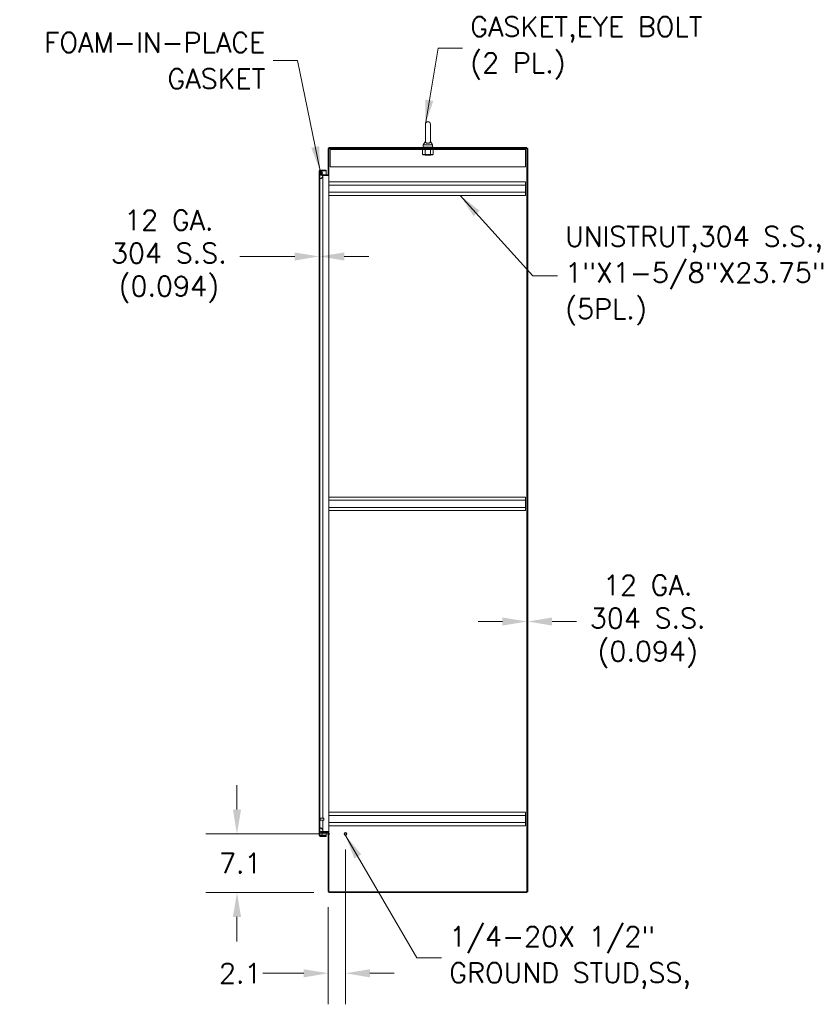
# Model space of a CAD drawing. Header units: inches. Extents: x 4 to 506, y 11 to 319.
# Tile 28 of 47: x 260 to 357, y 134 to 253. Entities that reach past the tile are written whole.
import ezdxf

# ---------------------------------------------------------------- set-up
doc = ezdxf.new("R2010")
doc.units = ezdxf.units.IN
doc.header["$LTSCALE"] = 30
doc.header["$MEASUREMENT"] = 0
for name, color, linetype, lineweight in [('Dimension (ANSI)', 7, 'Continuous', 5), ('Hatch (ANSI)', 7, 'Continuous', 5), ('Symbol (ANSI)', 7, 'Continuous', 5), ('Visible (ANSI)', 7, 'Continuous', 5)]:
    doc.layers.add(name, color=color, linetype=linetype, lineweight=lineweight)
doc.styles.add('ROMANS', font='romans.shx')
doc.dimstyles.new('Default (ANSI)', dxfattribs={"dimscale": 30, "dimtxt": 0.08, "dimasz": 0.098425, "dimexe": 0.125, "dimexo": 0.0625, "dimgap": 0.031496, "dimtad": 0, "dimtih": 1, "dimtoh": 1, "dimrnd": 1e-08, "dimzin": 0, "dimdsep": 46, "dimtxsty": 'ROMANS', "dimcen": 0.09, "dimdle": 0.393701, "dimclrd": 256, "dimclre": 256, "dimclrt": 256, "dimadec": 0, "dimazin": 0, "dimtfac": 1.25, "dimtofl": 0, "dimtmove": 0, "dimatfit": 3, "dimfxl": 0, "dimtolj": 1, "dimtzin": 0, "dimlwd": -1, "dimlwe": -1, "dimarcsym": 0})
doc.dimstyles.new('Default (ANSI)$7', dxfattribs={"dimscale": 30, "dimtxt": 0.08, "dimasz": 0.098425, "dimexe": 0.125, "dimexo": 0.0625, "dimgap": 0.031496, "dimtad": 0, "dimtih": 1, "dimtoh": 1, "dimrnd": 1e-08, "dimzin": 0, "dimdsep": 46, "dimtxsty": 'ROMANS', "dimcen": 0.09, "dimdle": 0.393701, "dimclrd": 256, "dimclre": 256, "dimclrt": 256, "dimadec": 0, "dimazin": 0, "dimtfac": 1.25, "dimtofl": 0, "dimtmove": 0, "dimatfit": 3, "dimfxl": 0, "dimtolj": 1, "dimtzin": 0, "dimlwd": -1, "dimlwe": -1, "dimarcsym": 0})

# ---------------------------------------------------------------- blocks, each defined once
blk = doc.blocks.new('*D25')
at = {"layer": 'Defpoints', "color": 0}
for p in [(321.84, 179.92), (321.74, 147.22), (321.84, 147.22)]:
    blk.add_point(p, dxfattribs=at)
at = {"layer": 'Dimension (ANSI)'}
for p, q in [((318.79, 179.92), (315.84, 179.92)), ((324.79, 179.92), (327.74, 179.92))]:
    blk.add_line(p, q, dxfattribs=at)
for points in [[(318.79, 180.41), (318.79, 179.43), (321.74, 179.92)], [(324.79, 180.41), (324.79, 179.43), (321.84, 179.92)]]:
    blk.add_solid(points, dxfattribs=at)
at = {"layer": 'Dimension (ANSI)', "insert": (336.35, 179.92), "char_height": 2.4, "attachment_point": 5, "style": 'ROMANS'}
blk.add_mtext('\\A1;12 GA.\\P304 S.S.\\P(0.094)', dxfattribs=at)
blk = doc.blocks.new('*D26')
at = {"layer": 'Defpoints', "color": 0}
for p in [(296.61, 224.08), (296.7, 224.08), (296.7, 224.08)]:
    blk.add_point(p, dxfattribs=at)
at = {"layer": 'Dimension (ANSI)'}
for p, q in [((293.66, 224.08), (287.04, 224.08)), ((299.66, 224.08), (302.61, 224.08))]:
    blk.add_line(p, q, dxfattribs=at)
for points in [[(293.66, 224.57), (293.66, 223.59), (296.61, 224.08)], [(299.66, 224.57), (299.66, 223.59), (296.7, 224.08)]]:
    blk.add_solid(points, dxfattribs=at)
at = {"layer": 'Dimension (ANSI)', "insert": (278.44, 224.08), "char_height": 2.4, "attachment_point": 5, "style": 'ROMANS'}
blk.add_mtext('\\A1;12 GA.\\P304 S.S.\\P(0.094)', dxfattribs=at)
blk = doc.blocks.new('*D32')
at = {"layer": 'Defpoints', "color": 0}
for p in [(299.81, 154.22), (297.71, 147.25), (297.71, 137.37)]:
    blk.add_point(p, dxfattribs=at)
at = {"layer": 'Dimension (ANSI)'}
for p, q in [((299.81, 152.35), (299.81, 133.62)), ((297.71, 145.38), (297.71, 133.62)), ((294.76, 137.37), (289.8, 137.37)), ((302.76, 137.37), (305.71, 137.37))]:
    blk.add_line(p, q, dxfattribs=at)
for points in [[(294.76, 137.86), (294.76, 136.87), (297.71, 137.37)], [(302.76, 137.86), (302.76, 136.87), (299.81, 137.37)]]:
    blk.add_solid(points, dxfattribs=at)
at = {"layer": 'Dimension (ANSI)', "insert": (284.51, 138.57), "char_height": 2.4, "attachment_point": 1, "style": 'ROMANS'}
blk.add_mtext('\\A1;2.1', dxfattribs=at)
blk = doc.blocks.new('*D33')
at = {"layer": 'Defpoints', "color": 0}
for p in [(299.81, 154.22), (286.68, 147.13), (297.84, 147.13)]:
    blk.add_point(p, dxfattribs=at)
at = {"layer": 'Dimension (ANSI)'}
for p, q in [((286.68, 157.18), (286.68, 160.13)), ((297.93, 154.22), (282.93, 154.22)), ((295.96, 147.13), (282.93, 147.13)), ((286.68, 144.18), (286.68, 141.22))]:
    blk.add_line(p, q, dxfattribs=at)
for points in [[(286.19, 157.18), (287.18, 157.18), (286.68, 154.22)], [(286.19, 144.18), (287.18, 144.18), (286.68, 147.13)]]:
    blk.add_solid(points, dxfattribs=at)
at = {"layer": 'Dimension (ANSI)', "insert": (284.51, 151.88), "char_height": 2.4, "attachment_point": 1, "style": 'ROMANS'}
blk.add_mtext('\\A1;7.1', dxfattribs=at)

msp = doc.modelspace()

# ---------------------------------------------------------------- hatches: boundary and pattern name
at = {"layer": 'Hatch (ANSI)'}
h = msp.add_hatch(dxfattribs=at)
h.set_pattern_fill('ANSI31', color=256, scale=30, style=0)
h.paths.add_polyline_path([(321.8379, 237.1609), (321.7442, 237.1609), (321.7442, 147.2233), (321.8379, 147.2233)])
h = msp.add_hatch(dxfattribs=at)
h.set_pattern_fill('ANSI31', color=256, scale=30, angle=75, style=0)
edge = h.paths.add_edge_path()
edge.add_line((296.7361, 234.444), (296.7738, 234.444))
edge.add_line((296.7738, 234.444), (296.8298, 234.444))
edge.add_line((296.8298, 234.444), (297.4861, 234.444))
edge.add_line((297.4861, 234.444), (297.4861, 234.5377))
edge.add_line((297.4861, 234.5377), (296.7361, 234.5377))
edge.add_ellipse((296.7361, 234.4127), major_axis=(0, 0.1249), ratio=1, start_angle=0, end_angle=90)
edge.add_line((296.6111, 234.4127), (296.6111, 154.0376))
edge.add_ellipse((296.7361, 154.0376), major_axis=(-0.1249, 0), ratio=1, start_angle=0, end_angle=90)
edge.add_line((296.7361, 153.9127), (297.4861, 153.9127))
edge.add_line((297.4861, 153.9127), (297.4861, 154.0064))
edge.add_line((297.4861, 154.0064), (296.8295, 154.0064))
edge.add_line((296.8295, 154.0064), (296.774, 154.0064))
edge.add_line((296.774, 154.0064), (296.7361, 154.0064))
edge.add_ellipse((296.7361, 154.0376), major_axis=(0, -0.0313), ratio=1, start_angle=270, end_angle=360, ccw=False)
edge.add_line((296.7048, 154.0376), (296.7048, 154.1002))
edge.add_line((296.7048, 154.1002), (296.7048, 154.8502))
edge.add_line((296.7048, 154.8502), (296.7048, 233.6002))
edge.add_line((296.7048, 233.6002), (296.7048, 234.3502))
edge.add_line((296.7048, 234.3502), (296.7048, 234.4127))
edge.add_ellipse((296.7361, 234.4127), major_axis=(-0.0312, 0), ratio=1, start_angle=270, end_angle=360, ccw=False)
h = msp.add_hatch(dxfattribs=at)
h.set_pattern_fill('ANSI31', color=256, scale=30, style=0)
edge = h.paths.add_edge_path()
edge.add_spline(control_points=[(297.0795, 154.5046), (297.0774, 154.5619), (297.0665, 154.6183), (297.0253, 154.736), (296.9938, 154.7913), (296.934, 154.8699), (296.9051, 154.8989), (296.8629, 154.9291), (296.8466, 154.9385), (296.8298, 154.944)], knot_values=[-0.99581467, -0.99581467, -0.99581467, -0.99581467, -0.71975792, -0.71975792, -0.39552384, -0.39552384, -0.13477068, -0.13477068, 0, 0, 0, 0], degree=3, periodic=0)
edge.add_spline(control_points=[(296.8298, 154.944), (296.8231, 154.9462), (296.8161, 154.9478), (296.8026, 154.9493), (296.7961, 154.9493), (296.7804, 154.9471), (296.7718, 154.944), (296.7533, 154.9329), (296.7445, 154.9243), (296.7256, 154.8997), (296.7147, 154.879), (296.7048, 154.8502)], knot_values=[-0.66474161, -0.66474161, -0.66474161, -0.66474161, -0.57741441, -0.57741441, -0.49716126, -0.49716126, -0.38165516, -0.38165516, -0.23171884, -0.23171884, 0, 0, 0, 0], degree=3, periodic=0)
edge.add_line((296.7048, 154.8502), (296.7048, 154.1002))
edge.add_spline(control_points=[(296.7048, 154.1002), (296.7101, 154.0854), (296.7164, 154.0704), (296.7304, 154.0454), (296.7379, 154.0345), (296.7538, 154.0183), (296.7616, 154.0122), (296.7717, 154.0074), (296.7728, 154.0069), (296.774, 154.0064)], knot_values=[-0.44890583, -0.44890583, -0.44890583, -0.44890583, -0.32901514, -0.32901514, -0.23109884, -0.23109884, -0.15593989, -0.15593989, -0.14619047, -0.14619047, -0.14619047, -0.14619047], degree=3, periodic=0)
edge.add_spline(control_points=[(296.774, 154.0064), (296.7813, 154.0034), (296.7888, 154.0017), (296.8079, 154.0007), (296.819, 154.0028), (296.8295, 154.0064)], knot_values=[-0.14619047, -0.14619047, -0.14619047, -0.14619047, -0.08592304, -0.08592304, -0.00077961, -0.00077961, -0.00077961, -0.00077961], degree=3, periodic=0)
edge.add_spline(control_points=[(296.8295, 154.0064), (296.8296, 154.0064), (296.8297, 154.0065), (296.8298, 154.0065)], knot_values=[-0.00077961, -0.00077961, -0.00077961, -0.00077961, 0, 0, 0, 0], degree=3, periodic=0)
edge.add_spline(control_points=[(296.8298, 154.0065), (296.8488, 154.0131), (296.8669, 154.0249), (296.9025, 154.0538), (296.9213, 154.0737), (296.9737, 154.1377), (297.0102, 154.1971), (297.0514, 154.3021), (297.0673, 154.3514), (297.075, 154.4109)], knot_values=[-2.39142184, -2.39142184, -2.39142184, -2.39142184, -2.05584565, -2.05584565, -1.62314239, -1.62314239, -0.67621084, -0.67621084, -0.17207965, -0.17207965, -0.17207965, -0.17207965], degree=3, periodic=0)
edge.add_line((297.075, 154.4109), (296.8066, 154.4109))
edge.add_line((296.8066, 154.4109), (296.8066, 154.5046))
edge.add_line((296.8066, 154.5046), (297.0795, 154.5046))
edge = h.paths.add_edge_path()
edge.add_spline(control_points=[(296.8298, 233.5065), (296.8494, 233.5129), (296.8683, 233.5246), (296.9057, 233.5533), (296.9254, 233.573), (296.9802, 233.6373), (297.017, 233.6963), (297.0547, 233.7967), (297.0662, 233.835), (297.0731, 233.8796)], knot_values=[-2.2571609, -2.2571609, -2.2571609, -2.2571609, -1.94215548, -1.94215548, -1.53828383, -1.53828383, -0.66024813, -0.66024813, -0.26207432, -0.26207432, -0.26207432, -0.26207432], degree=3, periodic=0)
edge.add_line((297.0731, 233.8796), (296.9316, 233.8796))
edge.add_ellipse((296.9316, 234.0045), major_axis=(-0.125, 0), ratio=1, start_angle=0, end_angle=90, ccw=False)
edge.add_line((296.8066, 234.0045), (296.8066, 234.3796))
edge.add_line((296.8066, 234.3796), (296.9003, 234.3796))
edge.add_line((296.9003, 234.3796), (296.9003, 234.0045))
edge.add_ellipse((296.9316, 234.0045), major_axis=(-0.0313, 0), ratio=1, start_angle=0, end_angle=90)
edge.add_line((296.9316, 233.9733), (297.0798, 233.9733))
edge.add_spline(control_points=[(297.0798, 233.9733), (297.0798, 233.9739), (297.0798, 233.9746), (297.0798, 233.9752)], knot_values=[-0.00502394, -0.00502394, -0.00502394, -0.00502394, 0, 0, 0, 0], degree=3, periodic=0)
edge.add_spline(control_points=[(297.0798, 233.9752), (297.0787, 234.0443), (297.0646, 234.1121), (297.0161, 234.2407), (296.9834, 234.297), (296.9263, 234.3725), (296.8999, 234.4003), (296.8604, 234.4296), (296.8454, 234.4386), (296.8298, 234.444)], knot_values=[-1.04833024, -1.04833024, -1.04833024, -1.04833024, -0.71200089, -0.71200089, -0.37515008, -0.37515008, -0.12577875, -0.12577875, 0, 0, 0, 0], degree=3, periodic=0)
edge.add_spline(control_points=[(296.8298, 234.444), (296.8234, 234.4462), (296.8167, 234.4479), (296.8037, 234.4495), (296.7974, 234.4495), (296.7851, 234.4479), (296.7793, 234.4463), (296.7738, 234.444)], knot_values=[-0.4962532, -0.4962532, -0.4962532, -0.4962532, -0.43721951, -0.43721951, -0.38256427, -0.38256427, -0.32963617, -0.32963617, -0.32963617, -0.32963617], degree=3, periodic=0)
edge.add_spline(control_points=[(296.7738, 234.444), (296.7709, 234.4428), (296.7681, 234.4414), (296.7548, 234.4336), (296.7458, 234.4249), (296.7243, 234.3975), (296.7134, 234.3745), (296.7048, 234.3502)], knot_values=[-0.32963617, -0.32963617, -0.32963617, -0.32963617, -0.30224527, -0.30224527, -0.19591897, -0.19591897, 0, 0, 0, 0], degree=3, periodic=0)
edge.add_line((296.7048, 234.3502), (296.7048, 233.6002))
edge.add_spline(control_points=[(296.7048, 233.6002), (296.7098, 233.5857), (296.7159, 233.5709), (296.7293, 233.5463), (296.7365, 233.5354), (296.752, 233.5192), (296.7598, 233.513), (296.777, 233.5045), (296.7858, 233.5021), (296.8069, 233.5008), (296.8186, 233.5028), (296.8298, 233.5065)], knot_values=[-0.44947527, -0.44947527, -0.44947527, -0.44947527, -0.33212313, -0.33212313, -0.23597471, -0.23597471, -0.16082872, -0.16082872, -0.08966395, -0.08966395, 0, 0, 0, 0], degree=3, periodic=0)

# ---------------------------------------------------------------- linework, layer by layer
at = {"layer": 'Visible (ANSI)'}
for p, q in [((309.4654, 240.0671), (309.4654, 238.0071)), ((310.0854, 238.0071), (310.0854, 240.0671)), ((297.7129, 237.1296), (297.7129, 234.0045)), ((297.8066, 234.0045), (297.8066, 237.1296)), ((321.7442, 237.2546), (297.8379, 237.2546)), ((321.7442, 237.1609), (297.8379, 237.1609)), ((297.9629, 237.0359), (297.9629, 237.1609)), ((297.9629, 237.0359), (321.5879, 237.0359)), ((297.9629, 237.0359), (297.9629, 237.0203)), ((309.2129, 237.0359), (309.1259, 236.9856)), ((310.4004, 237.3171), (309.1504, 237.3171)), ((309.1504, 237.3171), (309.1504, 237.2546)), ((309.4654, 238.0071), (309.2154, 237.5671)), ((309.2154, 237.5671), (310.3354, 237.5671)), ((309.2154, 237.5671), (309.2154, 237.3171)), ((310.0854, 238.0071), (310.3354, 237.5671)), ((310.3354, 237.5671), (310.3354, 237.3171)), ((310.3379, 237.0359), (310.4249, 236.9856)), ((310.4004, 237.3171), (310.4004, 237.2546)), ((321.5879, 237.0359), (321.5879, 237.1609)), ((321.5879, 237.0359), (321.5879, 237.0203)), ((321.7442, 237.1609), (321.7442, 237.2546)), ((321.8379, 237.1609), (321.7442, 237.1609)), ((321.7442, 237.1609), (321.7442, 147.2233)), ((321.8379, 147.2233), (321.8379, 237.1609)), ((297.9629, 237.0203), (297.9629, 234.9109)), ((309.1259, 236.9856), (309.1259, 236.4451)), ((309.2129, 236.3949), (309.1259, 236.4451)), ((309.2129, 236.3949), (309.2883, 236.3949)), ((309.2883, 236.3949), (309.7754, 236.3949)), ((309.4004, 236.3949), (309.4004, 236.3908)), ((310.1504, 236.3908), (309.4004, 236.3908)), ((309.4604, 236.3596), (309.4004, 236.3908)), ((309.4604, 236.3346), (309.4268, 236.3171)), ((310.124, 236.3171), (309.4268, 236.3171)), ((309.4507, 236.9856), (309.4507, 236.4451)), ((309.7754, 236.3949), (310.2626, 236.3949)), ((310.0904, 236.3596), (310.1504, 236.3908)), ((310.0904, 236.3346), (310.124, 236.3171)), ((310.1002, 236.9856), (310.1002, 236.4451)), ((310.1504, 236.3949), (310.1504, 236.3908)), ((310.2626, 236.3949), (310.3379, 236.3949)), ((310.3379, 236.3949), (310.4249, 236.4451)), ((310.4249, 236.9856), (310.4249, 236.4451)), ((321.5879, 234.9109), (321.5879, 237.0203)), ((297.9629, 234.9109), (321.5879, 234.9109)), ((296.6111, 234.4127), (296.6111, 154.0376)), ((296.7048, 154.0376), (296.7048, 234.4127)), ((296.7048, 234.3502), (296.7048, 233.6002)), ((297.4861, 234.5377), (296.7361, 234.5377)), ((296.7361, 234.444), (297.4861, 234.444)), ((296.7361, 234.4329), (296.7554, 234.4329)), ((296.9003, 234.3796), (296.8066, 234.3796)), ((296.8066, 234.3796), (296.8066, 234.0045)), ((296.8537, 234.4329), (297.4861, 234.4329)), ((296.9003, 234.3796), (296.9003, 234.0045)), ((296.9316, 233.9733), (297.6817, 233.9733)), ((297.6817, 233.8796), (296.9316, 233.8796)), ((297.0799, 233.8796), (297.0799, 233.4752)), ((297.0799, 233.4752), (297.0799, 156.1314)), ((297.4861, 234.444), (297.4861, 234.5377)), ((297.4861, 233.9733), (297.4861, 234.4329)), ((297.8066, 233.8796), (297.6817, 233.8796)), ((297.7129, 234.0045), (297.8066, 234.0045)), ((297.8066, 234.0045), (297.8066, 233.8798)), ((297.8066, 233.8798), (297.8381, 233.8798)), ((297.8066, 233.8796), (297.8066, 154.5046)), ((297.8066, 233.8796), (297.8379, 233.8796)), ((297.8381, 233.8796), (297.8379, 233.8796)), ((297.8381, 233.8798), (297.8381, 233.8796)), ((321.5566, 233.0946), (297.8066, 233.0946)), ((321.5566, 232.7096), (297.8066, 232.7096)), ((321.5566, 233.0946), (321.5566, 232.7096)), ((321.5566, 231.8546), (321.5566, 232.7096)), ((321.5566, 231.8546), (297.8066, 231.8546)), ((321.5566, 231.4696), (297.8066, 231.4696)), ((321.5566, 231.8546), (321.5566, 231.4696)), ((321.5566, 194.9696), (297.8066, 194.9696)), ((321.5566, 194.5846), (297.8066, 194.5846)), ((321.5566, 194.9696), (321.5566, 194.5846)), ((321.5566, 193.7296), (321.5566, 194.5846)), ((321.5566, 193.7296), (297.8066, 193.7296)), ((321.5566, 193.3446), (297.8066, 193.3446)), ((321.5566, 193.7296), (321.5566, 193.3446)), ((296.7193, 156.1749), (296.7128, 156.1749)), ((296.7273, 156.1669), (296.7273, 155.8459)), ((297.1891, 156.1314), (296.7273, 156.1314)), ((297.1891, 155.8814), (297.1891, 156.1314)), ((297.2048, 156.1157), (297.1891, 156.1314)), ((297.2048, 156.1157), (297.2048, 155.8971)), ((321.5566, 156.8446), (297.8066, 156.8446)), ((321.5566, 156.4596), (297.8066, 156.4596)), ((321.5566, 156.8446), (321.5566, 156.4596)), ((321.5566, 155.6046), (321.5566, 156.4596)), ((296.7048, 154.8502), (296.7048, 154.1002)), ((296.7193, 155.8379), (296.7128, 155.8379)), ((297.1891, 155.8814), (296.7273, 155.8814)), ((297.0799, 155.8814), (297.0799, 154.9752)), ((297.0799, 154.9752), (297.0799, 154.5046)), ((297.2048, 155.8971), (297.1891, 155.8814)), ((321.5566, 155.6046), (297.8066, 155.6046)), ((321.5566, 155.2196), (297.8066, 155.2196)), ((321.5566, 155.6046), (321.5566, 155.2196)), ((296.7361, 154.0174), (296.7555, 154.0174)), ((297.4861, 154.0064), (296.7361, 154.0064)), ((296.7361, 153.9127), (297.4861, 153.9127)), ((296.8066, 154.5046), (297.6817, 154.5046)), ((296.8066, 154.4109), (296.8066, 154.5046)), ((297.6817, 154.4109), (296.8066, 154.4109)), ((296.8535, 154.0174), (297.4861, 154.0174)), ((297.4861, 154.0174), (297.4861, 154.4109)), ((297.4861, 153.9127), (297.4861, 154.0064)), ((297.6817, 154.5046), (297.8066, 154.5046)), ((297.8066, 154.3796), (297.7129, 154.3796)), ((297.7129, 154.3796), (297.7129, 147.2545)), ((297.8066, 154.5046), (297.8379, 154.5046)), ((297.8381, 154.5044), (297.8066, 154.5044)), ((297.8066, 154.5044), (297.8066, 154.3796)), ((297.8066, 154.3796), (297.8066, 147.2545)), ((297.8379, 154.5046), (297.8381, 154.5046)), ((297.8381, 154.5046), (297.8381, 154.5044)), ((321.7442, 147.2233), (297.8379, 147.2233)), ((321.7442, 147.1296), (297.8379, 147.1296)), ((321.7442, 147.2233), (321.8379, 147.2233)), ((321.7442, 147.1296), (321.7442, 147.2233))]:
    msp.add_line(p, q, dxfattribs=at)
for radius in [0.1685, 0.125, 0.1093]:
    msp.add_circle((299.8066, 154.2233), radius, dxfattribs=at)
for centre, radius, start, end in [((309.7754, 240.0671), 0.31, 0, 180), ((297.8379, 237.1296), 0.125, 90, 180), ((297.8379, 237.1296), 0.0313, 90, 180), ((309.4539, 236.3471), 0.0141, 297.5, 62.5), ((310.0969, 236.3471), 0.0141, 117.5, 242.5), ((296.7361, 234.4127), 0.1249, 90, 180), ((296.7361, 234.4127), 0.0312, 90, 180), ((296.9316, 234.0045), 0.125, 180, 270), ((296.9316, 234.0045), 0.0313, 180, 270), ((297.6817, 234.0045), 0.1249, 270, 0), ((297.6817, 234.0045), 0.0312, 270, 0), ((296.7128, 156.1669), 0.008, 90, 180), ((296.7193, 156.1669), 0.008, 0, 90), ((296.7128, 155.8459), 0.008, 180, 270), ((296.7193, 155.8459), 0.008, 270, 0), ((296.7361, 154.0376), 0.1249, 180, 270), ((296.7361, 154.0376), 0.0313, 180, 270), ((297.6817, 154.3796), 0.1249, 0, 90), ((297.6817, 154.3796), 0.0313, 0, 90), ((297.8379, 147.2545), 0.125, 180, 270), ((297.8379, 147.2545), 0.0313, 180, 270)]:
    msp.add_arc(centre, radius, start, end, dxfattribs=at)
for points in [[(309.2883, 237.0359), (309.2129, 237.0359), (309.1259, 236.9856)], [(309.4507, 236.9856), (309.3636, 237.0359), (309.2883, 237.0359)], [(309.7754, 237.0359), (309.6247, 237.0359), (309.4507, 236.9856)], [(310.1002, 236.9856), (309.9261, 237.0359), (309.7754, 237.0359)], [(310.2626, 237.0359), (310.1872, 237.0359), (310.1002, 236.9856)], [(310.4249, 236.9856), (310.3379, 237.0359), (310.2626, 237.0359)], [(309.1259, 236.4451), (309.2129, 236.3949), (309.2883, 236.3949)], [(309.2883, 236.3949), (309.3636, 236.3949), (309.4507, 236.4451)], [(309.4507, 236.4451), (309.6247, 236.3949), (309.7754, 236.3949)], [(309.7754, 236.3949), (309.9261, 236.3949), (310.1002, 236.4451)], [(310.1002, 236.4451), (310.1872, 236.3949), (310.2626, 236.3949)], [(310.2626, 236.3949), (310.3379, 236.3949), (310.4249, 236.4451)]]:
    msp.add_rational_spline(points, [1, 1.0379548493, 1], degree=2, dxfattribs=at)
for points, knots in [([(310.0854, 238.0071), (310.0854, 238.0071), (310.0856, 238.0033), (310.0843, 237.982), (310.0821, 237.9614), (310.0638, 237.9096), (310.0453, 237.8795), (309.9941, 237.8334), (309.9664, 237.8159), (309.9048, 237.7905), (309.8733, 237.7819), (309.8079, 237.7725), (309.7755, 237.7714), (309.7123, 237.7758), (309.6825, 237.7812), (309.625, 237.7979), (309.5984, 237.8096), (309.5481, 237.8397), (309.5265, 237.8588), (309.487, 237.9077), (309.4762, 237.9364), (309.4661, 237.9789), (309.4655, 237.9972), (309.4654, 238.0061), (309.4654, 238.0071), (309.4654, 238.0071)], [0, 0, 0, 0, 0.062924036, 0.062924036, 0.149070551, 0.149070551, 0.256105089, 0.256105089, 0.336115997, 0.336115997, 0.403282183, 0.403282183, 0.465369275, 0.465369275, 0.525647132, 0.525647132, 0.591433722, 0.591433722, 0.670793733, 0.670793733, 0.782590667, 0.782590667, 0.884723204, 0.884723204, 0.914238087, 0.914238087, 0.914238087, 0.914238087]), ([(296.8298, 234.444), (296.8234, 234.4462), (296.8167, 234.4479), (296.8037, 234.4495), (296.7974, 234.4495), (296.782, 234.4475), (296.7734, 234.4445), (296.7548, 234.4336), (296.7458, 234.4249), (296.7243, 234.3975), (296.7134, 234.3745), (296.7048, 234.3502)], [-0.496253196, -0.496253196, -0.496253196, -0.496253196, -0.437219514, -0.437219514, -0.38256427, -0.38256427, -0.302245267, -0.302245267, -0.19591897, -0.19591897, 0, 0, 0, 0]), ([(296.7048, 234.4127), (296.7048, 234.4191), (296.7179, 234.4255), (296.7333, 234.4318), (296.7342, 234.4322), (296.7352, 234.4326), (296.7361, 234.4329)], [0, 0, 0, 0, 1.48347479, 1.48347479, 1.48347479, 1.57079633, 1.57079633, 1.57079633, 1.57079633]), ([(296.7048, 233.6002), (296.7098, 233.5857), (296.7159, 233.5709), (296.7293, 233.5463), (296.7365, 233.5354), (296.752, 233.5192), (296.7598, 233.513), (296.777, 233.5045), (296.7858, 233.5021), (296.8069, 233.5008), (296.8186, 233.5028), (296.8298, 233.5065)], [-0.449475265, -0.449475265, -0.449475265, -0.449475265, -0.332123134, -0.332123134, -0.235974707, -0.235974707, -0.160828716, -0.160828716, -0.089663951, -0.089663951, 0, 0, 0, 0]), ([(297.0798, 233.9752), (297.0787, 234.0443), (297.0646, 234.1121), (297.0161, 234.2407), (296.9834, 234.297), (296.9263, 234.3725), (296.8999, 234.4003), (296.8604, 234.4296), (296.8454, 234.4386), (296.8298, 234.444)], [-1.04833024, -1.04833024, -1.04833024, -1.04833024, -0.71200089, -0.71200089, -0.37515008, -0.37515008, -0.12577875, -0.12577875, 0, 0, 0, 0]), ([(296.8298, 233.5065), (296.8494, 233.5129), (296.8683, 233.5246), (296.9057, 233.5533), (296.9254, 233.573), (296.9802, 233.6373), (297.017, 233.6963), (297.0547, 233.7967), (297.0662, 233.835), (297.0732, 233.8796)], [-2.2571609, -2.2571609, -2.2571609, -2.2571609, -1.94215548, -1.94215548, -1.53828383, -1.53828383, -0.66024813, -0.66024813, -0.26207432, -0.26207432, -0.26207432, -0.26207432]), ([(296.8298, 154.944), (296.8231, 154.9462), (296.8161, 154.9478), (296.8026, 154.9493), (296.7961, 154.9493), (296.7804, 154.9471), (296.7718, 154.944), (296.7533, 154.9329), (296.7445, 154.9243), (296.7256, 154.8997), (296.7147, 154.879), (296.7048, 154.8502)], [-0.664741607, -0.664741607, -0.664741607, -0.664741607, -0.577414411, -0.577414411, -0.497161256, -0.497161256, -0.381655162, -0.381655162, -0.231718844, -0.231718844, 0, 0, 0, 0]), ([(297.0795, 154.5046), (297.0774, 154.5619), (297.0665, 154.6183), (297.0253, 154.736), (296.9938, 154.7913), (296.934, 154.8699), (296.9051, 154.8989), (296.8629, 154.9291), (296.8466, 154.9385), (296.8298, 154.944)], [-0.995814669, -0.995814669, -0.995814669, -0.995814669, -0.71975792, -0.71975792, -0.395523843, -0.395523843, -0.134770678, -0.134770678, 0, 0, 0, 0]), ([(296.7048, 154.1002), (296.7101, 154.0854), (296.7164, 154.0704), (296.7304, 154.0454), (296.7379, 154.0345), (296.7538, 154.0183), (296.7616, 154.0122), (296.7788, 154.004), (296.7876, 154.0018), (296.808, 154.0007), (296.8192, 154.0028), (296.8298, 154.0065)], [-0.448905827, -0.448905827, -0.448905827, -0.448905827, -0.329015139, -0.329015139, -0.231098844, -0.231098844, -0.155939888, -0.155939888, -0.085923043, -0.085923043, 0, 0, 0, 0]), ([(296.7048, 154.0376), (296.7048, 154.0313), (296.7179, 154.0249), (296.7333, 154.0186), (296.7342, 154.0182), (296.7352, 154.0178), (296.7361, 154.0174)], [0, 0, 0, 0, 1.48347479, 1.48347479, 1.48347479, 1.57079633, 1.57079633, 1.57079633, 1.57079633]), ([(296.8298, 154.0065), (296.8488, 154.0131), (296.8669, 154.0249), (296.9025, 154.0538), (296.9213, 154.0737), (296.9737, 154.1377), (297.0102, 154.1971), (297.0514, 154.3021), (297.0673, 154.3514), (297.0751, 154.4109)], [-2.39142184, -2.39142184, -2.39142184, -2.39142184, -2.05584565, -2.05584565, -1.62314239, -1.62314239, -0.67621084, -0.67621084, -0.17207965, -0.17207965, -0.17207965, -0.17207965])]:
    msp.add_open_spline(points, degree=3, knots=knots, dxfattribs=at)
for points in [[(296.7361, 234.4329), (296.7274, 234.4321), (296.7187, 234.4312), (296.7103, 234.4303)], [(297.0798, 233.9733), (297.0798, 233.9739), (297.0798, 233.9746), (297.0798, 233.9752)], [(296.7102, 154.0201), (296.7187, 154.0192), (296.7274, 154.0183), (296.7361, 154.0174)]]:
    msp.add_open_spline(points, degree=3, dxfattribs=at)

# ---------------------------------------------------------------- texts
at = {"layer": 'Symbol (ANSI)', "char_height": 2.4, "line_spacing_factor": 1.093904, "style": 'ROMANS'}
for s, insert, width, attachment_point in [('{\\fRomanS|b0|i0;\\H2.4000;GASKET,EYE BOLT\\P(2 PL.)}', (314.8913, 249.2927), 32.986581, 4), ('{\\fRomanS|b0|i0;\\H2.4000;FOAM-IN-PLACE\\PGASKET}', (290.1022, 247.7702), 30.711183, 6), ('{\\fRomanS|b0|i0;\\H2.4000;UNISTRUT,304 S.S.,\\P1"X1-5/8"X23.75"\\P\\fromans|b0|i0;\\H2.4000;(5PL.)}', (326.3709, 221.7286), 36.107349, 4), ('{\\fRomanS|b0|i0;\\H2.4000;1/4-20X 1/2"\\PGROUND STUD,SS, }', (312.3508, 139.2559), 36.23195, 4)]:
    msp.add_mtext(s, dxfattribs=dict(at, insert=insert, width=width, attachment_point=attachment_point))

# ---------------------------------------------------------------- dimensions: what is measured, and where the dimension line sits
at = {"layer": 'Dimension (ANSI)'}
for base, p1, p2, picture, middle in [((296.7048, 224.0805), (296.6111, 224.0805), (296.7048, 224.0805), '*D26', (278.4394, 224.0805)), ((321.8379, 179.9192), (321.7442, 147.2233), (321.8379, 147.2233), '*D25', (336.3455, 179.9192))]:
    dim = msp.add_linear_dim(base=base, p1=p1, p2=p2, angle=180, text='12 GA.\\P304 S.S.\\P(<>)', dimstyle='Default (ANSI)', override={"dimgap": 0.031496, "dimtih": 0, "dimtoh": 0, "dimdec": 3, "dimse1": 1, "dimse2": 1, "dimtol": 0, "dimlim": 0, "dimtp": 0, "dimtm": 0, "dimtdec": 2, "dimatfit": 1}, dxfattribs=at)
    dim.commit()
    dim.dimension.update_dxf_attribs({"geometry": picture, "text_midpoint": middle, "dimtype": 160})
for base, p2, angle, override, picture, middle in [((286.6845, 147.1296), (297.8379, 147.1296), 90, {"dimdec": 1, "dimtp": 0, "dimtm": 0, "dimtdec": 1, "dimatfit": 1}, '*D33', (286.6845, 150.6764)), ((297.7129, 137.3651), (297.7129, 147.2545), 180, {"dimtih": 0, "dimtoh": 0, "dimdec": 1, "dimtp": 0, "dimtm": 0, "dimtdec": 1, "dimatfit": 1}, '*D32', (286.6845, 137.3651))]:
    dim = msp.add_linear_dim(base=base, p1=(299.8066, 154.2233), p2=p2, angle=angle, dimstyle='Default (ANSI)', override=override, dxfattribs=at)
    dim.commit()
    dim.dimension.update_dxf_attribs({"geometry": picture, "text_midpoint": middle, "dimtype": 160})

# ---------------------------------------------------------------- leaders
at = {"layer": 'Symbol (ANSI)', "annotation_type": 0, "has_hookline": 1}
for points, hookline_direction, text_width in [([(309.4654, 240.0671), (310.9936, 249.2927), (313.9464, 249.2927)], 0, 32.1761), ([(296.7361, 234.4329), (293.9998, 247.7702), (291.0471, 247.7702)], 1, 29.6941), ([(313.6813, 231.4696), (322.4733, 221.7286), (325.4261, 221.7286)], 0, 34.8394), ([(299.8066, 154.0548), (308.4532, 139.2559), (311.406, 139.2559)], 0, 32.6507)]:
    msp.add_leader(points, dimstyle='Default (ANSI)$7', override={"dimtad": 0}, dxfattribs=dict(at, hookline_direction=hookline_direction, text_width=text_width))

doc.saveas('drawing.dxf')
